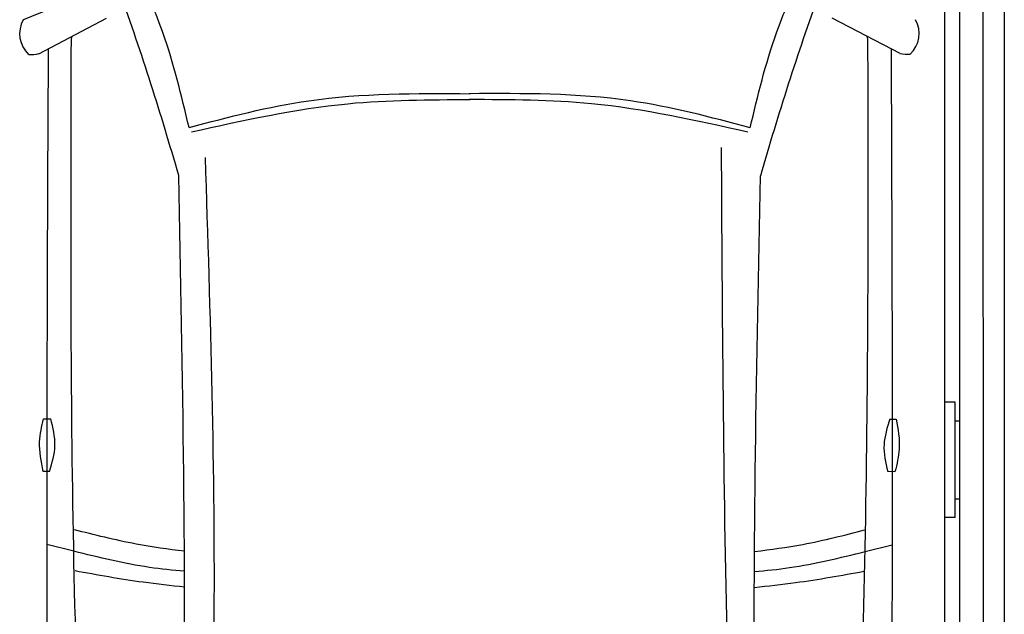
# Model space of a CAD drawing. Header units: millimetres. Extents: x 0 to 8982, y -929 to 5900.
# Tile 6 of 11: x 3659 to 5691, y 2486 to 3714. Entities that reach past the tile are written whole.
import ezdxf

# ---------------------------------------------------------------- set-up
doc = ezdxf.new("R2010")
doc.units = ezdxf.units.MM
doc.layers.add('car', color=10, linetype='Continuous', lineweight=25)
doc.layers.add('Plattform', color=7, linetype='Continuous', lineweight=25)

# ---------------------------------------------------------------- blocks, each defined once
blk = doc.blocks.new('Car LP')
at = {"layer": 'car'}
for p, q in [((-888, 3067.7), (-748, 3140.9)), ((889.7, 3068.2), (749.7, 3141.4)), ((-815.9, 2040.3), (-871.6, 2054.3)), ((817.6, 2039.6), (873.4, 2053.6))]:
    blk.add_line(p, q, dxfattribs=at)
for points in [[(-878.5, 2313.7), (-863.5, 2313.7)], [(869, 2313.2), (882, 2313)], [(-866.1, 2205.1), (-879.1, 2205.1)], [(879.3, 2204.5), (864.4, 2204.7)]]:
    blk.add_lwpolyline(points, dxfattribs=at)
for centre, radius, start, end in [((-6558.1, 1113.7), 6197.2, 15.94535, 19.59622), ((6559, 1108.2), 6197.2, 160.35517, 164.00603), ((-869.1, 3108.9), 58.5, 150.8177, 226.898), ((870.7, 3109.4), 58.5, 313.102, 29.1823), ((-902.4, 3121.5), 55.6, 263.2347, 285.0896), ((904.1, 3122), 55.6, 254.9104, 276.7653)]:
    blk.add_arc(centre, radius, start, end, dxfattribs=at)
for points, knots in [([(-577.9, 2915.4), (-593.6, 2981.5), (-619.1, 3088.9), (-663.2, 3189.9), (-680.2, 3228.8)], [0, 0, 0, 0, 203.213347, 330.239533, 330.239533, 330.239533, 330.239533]), ([(580.4, 2914.9), (596.1, 2980.9), (621.7, 3088.3), (665.9, 3189.3), (682.9, 3228.2)], [0, 0, 0, 0, 203.213347, 330.239533, 330.239533, 330.239533, 330.239533]), ([(-719.9, 532.3), (-741.2, 748.6), (-825.2, 1600.7), (-822.7, 2457.7), (-820.9, 3097.1)], [0, 0, 0, 0, 651.760698, 2567.87656, 2567.87656, 2567.87656, 2567.87656]), ([(720.3, 531.7), (741.8, 748), (826.6, 1600), (824.8, 2457), (823.5, 3096.4)], [0, 0, 0, 0, 651.760698, 2567.87656, 2567.87656, 2567.87656, 2567.87656]), ([(-868.7, 3077.8), (-870.5, 2733.1), (-872.8, 2165.5), (-870.5, 1597.9), (-869.3, 1382.1)], [30.231792, 30.231792, 30.231792, 30.231792, 135.773846, 200.510428, 200.510428, 200.510428, 200.510428]), ([(871.3, 3077.8), (872.8, 2728.1), (874.7, 2162.6), (871.9, 1597.2), (870.5, 1381.4)], [30.867502, 30.867502, 30.867502, 30.867502, 135.773846, 200.510428, 200.510428, 200.510428, 200.510428]), ([(-577.9, 2915.4), (-496, 2937), (-306.2, 2987), (-109.6, 2985.8), (2.1, 2985.1)], [0, 0, 0, 0, 253.181298, 586.409804, 586.409804, 586.409804, 586.409804]), ([(-572.9, 2906.2), (-465.7, 2930.1), (-276.2, 2972.3), (-82.3, 2972.8), (2.1, 2972.9)], [0, 0, 0, 0, 327.958847, 580.294452, 580.294452, 580.294452, 580.294452]), ([(575.3, 2905.7), (468.2, 2929.7), (278.8, 2972.1), (84.8, 2972.7), (0.4, 2972.9)], [0, 0, 0, 0, 327.958847, 580.294452, 580.294452, 580.294452, 580.294452]), ([(580.4, 2914.9), (498.5, 2936.5), (308.7, 2986.7), (112.2, 2985.7), (0.5, 2985.1)], [0, 0, 0, 0, 253.181298, 586.409804, 586.409804, 586.409804, 586.409804]), ([(580.3, 580), (561.7, 999.6), (527.8, 1763.9), (523.2, 2529), (521.2, 2874)], [0, 0, 0, 0, 1259.941445, 2295.01496, 2295.01496, 2295.01496, 2295.01496]), ([(-585.2, 568.2), (-557.6, 1005.1), (-509.4, 1766.4), (-533.7, 2528.7), (-544.1, 2853.5)], [0, 0, 0, 0, 1312.347302, 2286.809863, 2286.809863, 2286.809863, 2286.809863]), ([(-623.3, 604.1), (-608.8, 931.3), (-576.3, 1668.4), (-591.1, 2406.1), (-599.3, 2816.2)], [0, 0, 0, 0, 982.4164, 2212.74132, 2212.74132, 2212.74132, 2212.74132]), ([(623.8, 603.6), (609, 958.6), (578.3, 1695.7), (593.7, 2433.3), (601.7, 2815.7)], [0, 0, 0, 0, 1065.64856, 2212.719541, 2212.719541, 2212.719541, 2212.719541]), ([(-879.1, 2205.1), (-883.1, 2225.6), (-890.3, 2262), (-882.1, 2298), (-878.5, 2313.7)], [0, 0, 0, 0, 61.702274, 109.62737, 109.62737, 109.62737, 109.62737]), ([(-866.1, 2205.1), (-860.7, 2222.8), (-849.7, 2258.7), (-858.8, 2295.2), (-863.5, 2313.7)], [0, 0, 0, 0, 54.314538, 110.447745, 110.447745, 110.447745, 110.447745]), ([(869, 2313.2), (863.3, 2295.7), (851.6, 2260), (860.1, 2223.4), (864.4, 2204.7)], [0, 0, 0, 0, 54.314538, 110.447745, 110.447745, 110.447745, 110.447745]), ([(882, 2313), (885.6, 2292.5), (892.1, 2256), (883.2, 2220.1), (879.3, 2204.5)], [0, 0, 0, 0, 61.702274, 109.62737, 109.62737, 109.62737, 109.62737]), ([(-587.6, 2040.3), (-620.9, 2044.2), (-698.2, 2054.8), (-773.8, 2074.4), (-814.7, 2084.4)], [6.432991, 6.432991, 6.432991, 6.432991, 16.542425, 29.830107, 29.830107, 29.830107, 29.830107]), ([(589.6, 2039.9), (622.8, 2043.7), (700, 2054.2), (775.5, 2073.7), (816.5, 2084.2)], [6.454001, 6.454001, 6.454001, 6.454001, 16.542425, 29.830107, 29.830107, 29.830107, 29.830107]), ([(-587.2, 1998.9), (-611.5, 2000.9), (-688.6, 2008.7), (-764.1, 2027.5), (-815.9, 2040.3)], [6.556459, 6.556459, 6.556459, 6.556459, 13.869915, 29.827446, 29.827446, 29.827446, 29.827446]), ([(589.1, 1998.4), (613.4, 2000.4), (690.4, 2008.2), (765.8, 2026.8), (817.6, 2039.6)], [6.580352, 6.580352, 6.580352, 6.580352, 13.869915, 29.827446, 29.827446, 29.827446, 29.827446]), ([(-587.2, 1966.1), (-615.6, 1969), (-691.9, 1977.6), (-767.6, 1991.2), (-813.3, 1999.5)], [6.632744, 6.632744, 6.632744, 6.632744, 15.228907, 29.682847, 29.682847, 29.682847, 29.682847]), ([(589.1, 1965.6), (617.4, 1968.5), (693.7, 1977), (769.3, 1990.6), (814.9, 1998.8)], [6.659247, 6.659247, 6.659247, 6.659247, 15.228907, 29.682847, 29.682847, 29.682847, 29.682847])]:
    blk.add_open_spline(points, degree=3, knots=knots, dxfattribs=at)
for points in [[(-784, 3193.9), (-829.4, 3175.1), (-874.7, 3156.3), (-920.1, 3137.4)], [(-820.9, 3097.1), (-820.4, 3099.3), (-819.9, 3101.5), (-819.5, 3103.5)], [(823.5, 3096.4), (823, 3098.6), (822.6, 3100.8), (822.1, 3103)]]:
    blk.add_open_spline(points, degree=3, dxfattribs=at)
blk = doc.blocks.new('6300_LP250_GL550')
at = {"layer": 'Plattform'}
for p, q in [((5600, 350.1), (5600, 5610.1)), ((5648.5, 360.2), (5647.9, 5610.1)), ((5691.5, 5610.1), (5691.5, 360.1)), ((5569, 452.1), (5569, 5463.2)), ((5590, 2924), (5569, 2924)), ((5590, 2685.6), (5590, 2924)), ((5590, 2885), (5600, 2885)), ((5590, 2724.2), (5600, 2724.2)), ((5590, 2685.6), (5569, 2685.6))]:
    blk.add_line(p, q, dxfattribs=at)

msp = doc.modelspace()

# ---------------------------------------------------------------- block references
msp.add_blockref('6300_LP250_GL550', (0, 0))
at = {"layer": 'car'}
msp.add_blockref('Car LP', (4586.5, 575.61), dxfattribs=at)

doc.saveas('drawing.dxf')
